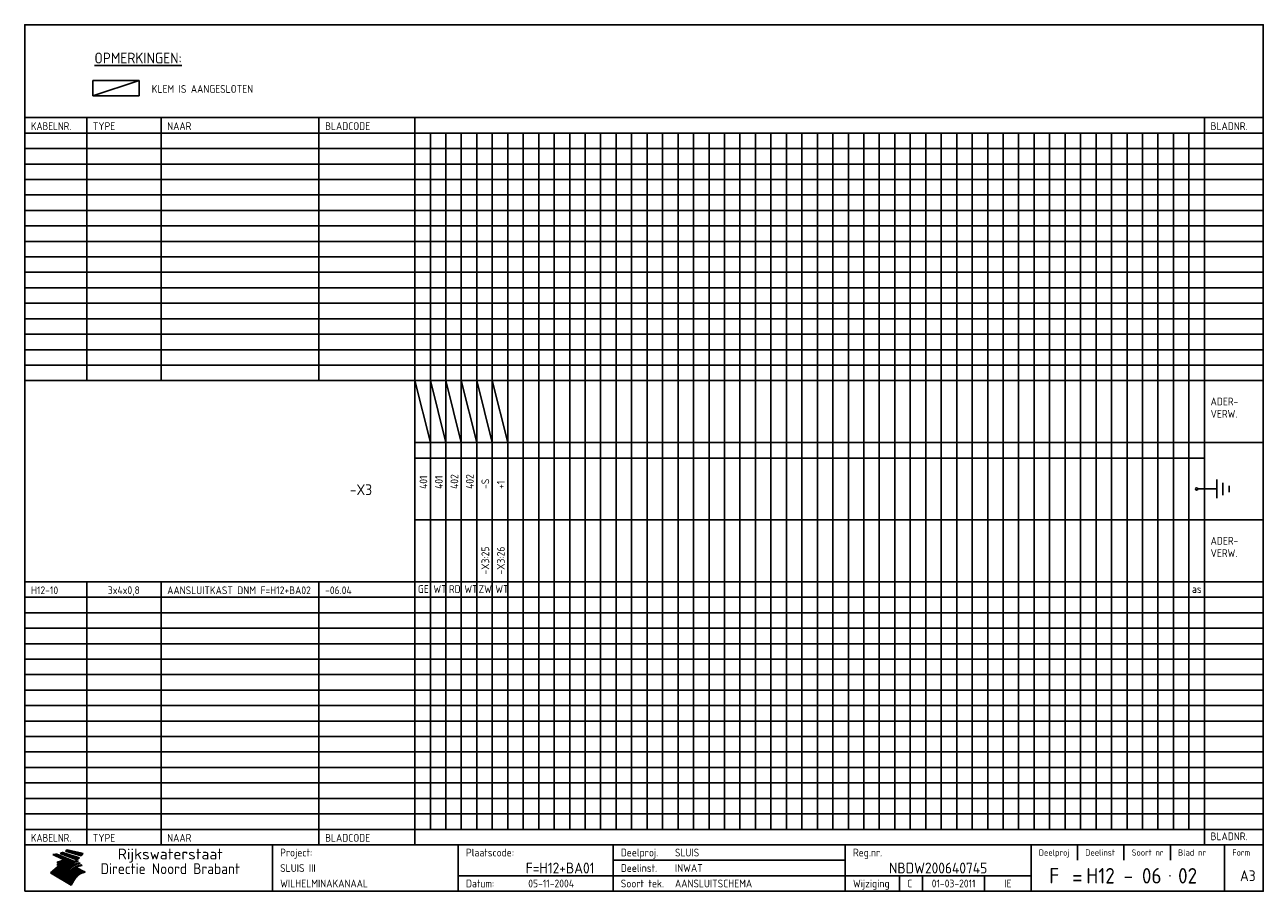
# Model space of a CAD drawing. Extents: x 10 to 410, y 10 to 290.
import ezdxf
from ezdxf.enums import TextEntityAlignment as Align

# ---------------------------------------------------------------- set-up
doc = ezdxf.new("R2010")
doc.units = 0
doc.header["$LTSCALE"] = 10
doc.header["$MEASUREMENT"] = 0
doc.layers.get('0').update_dxf_attribs({"linetype": 'CONTINUOUS'})
for name, color, linetype in [('0-25', 7, 'CONTINUOUS'), ('0-35', 2, 'CONTINUOUS'), ('0-50', 3, 'CONTINUOUS'), ('B-25', 7, 'CONTINUOUS'), ('B-35', 2, 'CONTINUOUS'), ('S-25', 7, 'CONTINUOUS'), ('S-35', 2, 'CONTINUOUS')]:
    doc.layers.add(name, color=color, linetype=linetype)
doc.styles.add('ISO', font='iso.shx')
doc.styles.get("Standard").update_dxf_attribs({"font": 'iso.shx'})

# ---------------------------------------------------------------- blocks, each defined once
blk = doc.blocks.new('KADER-A3')
at = {"layer": '0-25'}
for p, q in [((410, 35), (10, 35)), ((410, 30), (10, 30)), ((350, 25), (350, 20)), ((365, 25), (365, 20)), ((380, 25), (380, 20)), ((200, 20), (275, 20)), ((150, 15), (335, 15)), ((292.5, 15), (292.5, 10)), ((300, 15), (300, 10)), ((320, 15), (320, 10))]:
    blk.add_line(p, q, dxfattribs=at)
at = {"layer": '0-25', "color": 7}
for p, q in [((19.1, 21.89), (25.12, 19)), ((19.1, 21.89), (25.12, 19)), ((19.17, 21.86), (20.7, 21.86)), ((19.29, 21.8), (20.83, 21.8)), ((19.4, 21.75), (20.96, 21.75)), ((19.52, 21.69), (21.09, 21.69)), ((19.64, 21.63), (21.22, 21.63)), ((19.74, 21.92), (20.56, 21.92)), ((19.75, 21.58), (21.36, 21.58)), ((19.87, 21.52), (21.49, 21.52)), ((19.99, 21.47), (21.62, 21.47)), ((20.11, 21.41), (21.75, 21.41)), ((20.22, 21.35), (21.88, 21.35)), ((20.25, 21.97), (20.43, 21.97)), ((20.34, 21.3), (22.02, 21.3)), ((20.38, 21.99), (26.02, 19.59)), ((20.38, 21.99), (26.02, 19.59)), ((20.46, 21.24), (22.15, 21.24)), ((20.57, 21.18), (22.28, 21.18)), ((20.69, 21.13), (22.41, 21.13)), ((20.81, 21.07), (22.55, 21.07)), ((20.92, 21.02), (22.68, 21.02)), ((21.04, 20.96), (22.81, 20.96)), ((21.16, 20.9), (22.94, 20.9)), ((21.27, 20.85), (23.07, 20.85)), ((21.39, 20.79), (23.21, 20.79)), ((21.47, 22.25), (26.83, 20.19)), ((21.47, 22.25), (26.83, 20.19)), ((21.49, 22.25), (23.07, 22.25)), ((21.51, 20.73), (23.34, 20.73)), ((21.6, 22.2), (23.25, 22.2)), ((21.63, 20.68), (23.47, 20.68)), ((21.65, 22.31), (22.89, 22.31)), ((21.74, 20.62), (23.6, 20.62)), ((21.75, 22.14), (23.42, 22.14)), ((21.8, 22.37), (22.71, 22.37)), ((21.86, 20.57), (23.73, 20.57)), ((21.9, 22.08), (23.6, 22.08)), ((21.94, 22.42), (22.53, 22.42)), ((21.98, 20.51), (23.87, 20.51)), ((22.04, 22.03), (23.78, 22.03)), ((22.06, 22.48), (22.36, 22.48)), ((22.09, 20.45), (24, 20.45)), ((22.18, 22.53), (27.65, 20.8)), ((22.18, 22.53), (27.65, 20.8)), ((22.19, 21.97), (23.96, 21.97)), ((22.21, 20.4), (24.13, 20.4)), ((22.33, 20.34), (24.26, 20.34)), ((22.34, 21.92), (24.13, 21.92)), ((22.37, 20), (23.08, 20)), ((22.44, 20.28), (24.4, 20.28)), ((22.48, 21.86), (24.31, 21.86)), ((22.49, 20.06), (23.04, 20.06)), ((22.56, 20.23), (24.53, 20.23)), ((22.61, 20.12), (22.93, 20.12)), ((22.63, 21.8), (24.49, 21.8)), ((22.68, 20.17), (24.66, 20.17)), ((22.71, 20.17), (22.82, 20.17)), ((23.11, 20.02), (22.77, 20.2)), ((23.11, 20.02), (22.77, 20.2)), ((22.78, 21.75), (24.67, 21.75)), ((22.79, 20.12), (24.79, 20.12)), ((22.91, 20.06), (24.92, 20.06)), ((22.92, 21.69), (24.85, 21.69)), ((23.03, 20), (25.06, 20)), ((23.07, 21.63), (25.02, 21.63)), ((23.14, 22.99), (28.22, 21.46)), ((23.14, 22.99), (28.22, 21.46)), ((23.15, 22.98), (25.33, 22.98)), ((23.22, 21.58), (25.2, 21.58)), ((23.23, 23.04), (25.09, 23.04)), ((23.32, 23.1), (24.84, 23.1)), ((23.34, 22.93), (25.57, 22.93)), ((23.36, 21.52), (25.38, 21.52)), ((23.4, 23.15), (24.6, 23.15)), ((23.49, 23.21), (24.36, 23.21)), ((23.51, 21.47), (25.56, 21.47)), ((23.52, 22.87), (25.81, 22.87)), ((23.57, 23.27), (24.12, 23.27)), ((23.64, 23.32), (23.87, 23.32)), ((23.66, 21.41), (25.74, 21.41)), ((23.7, 23.36), (28.82, 22.17)), ((23.7, 23.36), (28.82, 22.17)), ((23.71, 22.82), (26.06, 22.82)), ((23.8, 21.35), (25.91, 21.35)), ((23.9, 22.76), (26.3, 22.76)), ((23.95, 21.3), (26.09, 21.3)), ((24.09, 22.7), (26.54, 22.7)), ((24.09, 21.24), (26.27, 21.24)), ((24.24, 21.18), (26.45, 21.18)), ((24.27, 22.65), (26.78, 22.65)), ((24.39, 21.13), (26.62, 21.13)), ((24.46, 22.59), (27.03, 22.59)), ((24.53, 21.07), (26.8, 21.07)), ((24.65, 22.53), (27.27, 22.53)), ((24.68, 21.02), (26.98, 21.02)), ((24.83, 20.96), (27.16, 20.96)), ((24.84, 22.48), (27.51, 22.48)), ((24.97, 20.9), (27.34, 20.9)), ((25.02, 22.42), (27.75, 22.42)), ((25.12, 20.85), (27.51, 20.85)), ((25.21, 22.37), (28, 22.37)), ((25.27, 20.79), (27.63, 20.79)), ((25.4, 22.31), (28.24, 22.31)), ((25.41, 20.73), (27.57, 20.73)), ((25.56, 20.68), (27.51, 20.68)), ((25.58, 22.25), (28.48, 22.25)), ((25.71, 20.62), (27.44, 20.62)), ((25.77, 22.2), (28.72, 22.2)), ((25.85, 20.57), (27.37, 20.57)), ((25.96, 22.14), (28.79, 22.14)), ((26, 20.51), (27.29, 20.51)), ((26.15, 22.08), (28.75, 22.08)), ((26.15, 20.45), (27.22, 20.45)), ((26.29, 20.4), (27.14, 20.4)), ((26.33, 22.03), (28.71, 22.03)), ((26.44, 20.34), (27.06, 20.34)), ((26.52, 21.97), (28.66, 21.97)), ((26.59, 20.28), (26.97, 20.28)), ((26.71, 21.92), (28.62, 21.92)), ((26.73, 20.23), (26.89, 20.23)), ((26.9, 21.86), (28.57, 21.86)), ((27.08, 21.8), (28.52, 21.8)), ((27.27, 21.75), (28.48, 21.75)), ((27.46, 21.69), (28.43, 21.69)), ((27.65, 21.63), (28.38, 21.63)), ((27.83, 21.58), (28.33, 21.58)), ((28.02, 21.52), (28.28, 21.52)), ((28.21, 21.47), (28.22, 21.47)), ((20.58, 17.88), (18.3, 16)), ((20.58, 17.88), (18.3, 16)), ((24.94, 11.97), (18.3, 16)), ((24.94, 11.97), (18.3, 16)), ((18.31, 16.01), (20.96, 16.01)), ((18.38, 16.07), (21.46, 16.07)), ((18.45, 16.12), (21.88, 16.12)), ((18.52, 16.18), (22.15, 16.18)), ((18.59, 16.23), (22.38, 16.23)), ((18.65, 16.29), (22.58, 16.29)), ((18.72, 16.35), (22.75, 16.35)), ((18.79, 16.4), (22.91, 16.4)), ((18.86, 16.46), (20.6, 16.46)), ((18.93, 16.52), (20.6, 16.52)), ((18.99, 16.57), (20.6, 16.57)), ((19.06, 16.63), (20.6, 16.63)), ((19.13, 16.68), (20.6, 16.68)), ((19.2, 16.74), (20.6, 16.74)), ((19.27, 16.8), (20.6, 16.8)), ((19.33, 16.85), (21.07, 16.85)), ((19.4, 16.91), (21.55, 16.91)), ((19.47, 16.97), (21.88, 16.97)), ((19.54, 17.02), (22.13, 17.02)), ((19.61, 17.08), (22.34, 17.08)), ((19.67, 17.13), (20.6, 17.13)), ((19.74, 17.19), (20.6, 17.19)), ((19.81, 17.25), (20.6, 17.25)), ((19.88, 17.3), (20.6, 17.3)), ((19.95, 17.36), (20.6, 17.36)), ((20.01, 17.42), (20.6, 17.42)), ((20.08, 17.47), (20.93, 17.47)), ((20.15, 17.53), (21.26, 17.53)), ((20.22, 17.58), (21.51, 17.58)), ((20.29, 17.64), (21.72, 17.64)), ((20.35, 17.7), (21.9, 17.7)), ((20.42, 17.75), (22.07, 17.75)), ((20.49, 17.81), (22.22, 17.81)), ((20.56, 17.87), (22.36, 17.87)), ((20.6, 19.11), (20.58, 19.51)), ((20.6, 19.11), (20.58, 19.51)), ((20.58, 19.5), (22.09, 19.5)), ((20.58, 19.44), (21.95, 19.44)), ((20.59, 19.38), (21.79, 19.38)), ((20.59, 19.33), (21.62, 19.33)), ((20.59, 19.27), (21.42, 19.27)), ((20.6, 19.22), (21.2, 19.22)), ((20.6, 19.16), (20.93, 19.16)), ((20.6, 19.11), (20.69, 19.12)), ((20.6, 19.11), (20.69, 19.12)), ((20.6, 18.79), (20.77, 18.81)), ((20.6, 18.79), (20.77, 18.81)), ((20.6, 18.29), (20.6, 18.79)), ((20.6, 18.29), (20.6, 18.79)), ((20.6, 18.77), (22.46, 18.77)), ((20.6, 18.71), (22.33, 18.71)), ((20.6, 18.65), (22.19, 18.65)), ((20.6, 18.6), (22.04, 18.6)), ((20.6, 18.54), (21.87, 18.54)), ((20.6, 18.48), (21.68, 18.48)), ((20.6, 18.43), (21.46, 18.43)), ((20.6, 18.37), (21.21, 18.37)), ((20.6, 18.29), (20.88, 18.32)), ((20.6, 18.29), (20.88, 18.32)), ((20.6, 18.32), (20.87, 18.32)), ((20.6, 17.88), (20.86, 17.91)), ((20.6, 17.88), (20.86, 17.91)), ((20.6, 17.43), (20.97, 17.48)), ((20.6, 17.43), (20.97, 17.48)), ((20.6, 17.43), (20.6, 17.09)), ((20.6, 17.43), (20.6, 17.09)), ((20.6, 17.09), (21.26, 17.16)), ((20.6, 17.09), (21.26, 17.16)), ((20.6, 16.8), (21.37, 16.89)), ((20.6, 16.8), (21.37, 16.89)), ((20.6, 16.8), (20.6, 16.45)), ((20.6, 16.8), (20.6, 16.45)), ((20.6, 16.45), (21.56, 16.56)), ((20.6, 16.45), (21.56, 16.56)), ((20.6, 15.97), (21.67, 16.09)), ((20.6, 15.97), (21.67, 16.09)), ((20.7, 16.46), (23.06, 16.46)), ((20.9, 19.55), (22.23, 19.55)), ((20.9, 18.82), (22.59, 18.82)), ((20.98, 17.92), (22.5, 17.92)), ((21.02, 17.13), (22.53, 17.13)), ((21.19, 19.61), (22.35, 19.61)), ((21.2, 16.52), (23.2, 16.52)), ((21.32, 18.88), (22.71, 18.88)), ((21.32, 17.98), (22.62, 17.98)), ((21.42, 19.67), (22.47, 19.67)), ((21.47, 17.19), (22.7, 17.19)), ((21.59, 18.03), (22.74, 18.03)), ((21.61, 18.93), (22.82, 18.93)), ((21.62, 19.72), (22.59, 19.72)), ((21.72, 16.57), (23.32, 16.57)), ((21.77, 17.25), (22.85, 17.25)), ((21.8, 19.78), (22.69, 19.78)), ((21.8, 18.09), (22.85, 18.09)), ((21.84, 18.99), (22.92, 18.99)), ((21.96, 19.83), (22.79, 19.83)), ((21.99, 18.15), (22.95, 18.15)), ((22.01, 17.3), (22.99, 17.3)), ((22.03, 19.05), (23.03, 19.05)), ((22.1, 16.63), (23.44, 16.63)), ((22.11, 19.89), (22.89, 19.89)), ((22.16, 18.2), (23.05, 18.2)), ((22.21, 19.1), (23.12, 19.1)), ((22.21, 17.36), (23.12, 17.36)), ((22.24, 19.95), (22.99, 19.95)), ((22.31, 18.26), (23.15, 18.26)), ((22.36, 19.16), (23.22, 19.16)), ((22.38, 16.68), (23.56, 16.68)), ((22.39, 17.42), (23.24, 17.42)), ((22.45, 18.32), (23.24, 18.32)), ((22.51, 19.22), (23.3, 19.22)), ((22.56, 17.47), (23.36, 17.47)), ((22.59, 18.37), (23.33, 18.37)), ((22.6, 16.74), (23.66, 16.74)), ((22.64, 19.27), (23.39, 19.27)), ((22.71, 18.43), (23.42, 18.43)), ((22.71, 17.53), (23.47, 17.53)), ((22.77, 19.33), (23.47, 19.33)), ((22.79, 16.8), (23.77, 16.8)), ((22.83, 18.48), (23.5, 18.48)), ((22.84, 17.58), (23.57, 17.58)), ((22.89, 19.38), (23.55, 19.38)), ((22.94, 18.54), (23.58, 18.54)), ((22.96, 16.85), (23.86, 16.85)), ((22.97, 17.64), (23.67, 17.64)), ((23, 19.44), (23.63, 19.44)), ((23.04, 18.6), (23.66, 18.6)), ((23.1, 19.5), (23.72, 19.5)), ((23.1, 17.7), (23.77, 17.7)), ((23.12, 16.91), (23.96, 16.91)), ((23.14, 18.65), (23.74, 18.65)), ((23.15, 19.95), (25.19, 19.95)), ((23.21, 19.55), (23.8, 19.55)), ((23.21, 17.75), (23.86, 17.75)), ((23.21, 16.01), (28.9, 16.01)), ((23.24, 18.71), (23.82, 18.71)), ((23.26, 19.89), (25.32, 19.89)), ((23.26, 16.97), (24.05, 16.97)), ((23.3, 19.61), (23.88, 19.61)), ((23.32, 17.81), (23.95, 17.81)), ((23.33, 18.77), (23.91, 18.77)), ((23.37, 16.07), (29.08, 16.07)), ((23.38, 19.83), (25.45, 19.83)), ((23.39, 19.67), (23.81, 19.67)), ((23.39, 17.02), (24.14, 17.02)), ((23.42, 18.82), (23.99, 18.82)), ((23.42, 17.87), (24.03, 17.87)), ((23.45, 19.7), (23.58, 19.79)), ((23.45, 19.7), (23.58, 19.79)), ((23.48, 19.72), (23.7, 19.72)), ((23.5, 19.78), (25.58, 19.78)), ((23.51, 18.88), (24.07, 18.88)), ((23.51, 16.12), (29.27, 16.12)), ((23.52, 17.92), (24.11, 17.92)), ((23.52, 17.08), (24.22, 17.08)), ((23.54, 18.9), (24.3, 19.42)), ((23.54, 18.9), (24.3, 19.42)), ((23.56, 19.78), (23.59, 19.78)), ((23.56, 19.39), (23.9, 19.62)), ((23.56, 19.39), (23.9, 19.62)), ((23.58, 19.79), (23.9, 19.62)), ((23.58, 19.79), (23.9, 19.62)), ((23.59, 18.93), (24.15, 18.93)), ((23.61, 19.72), (25.72, 19.72)), ((23.62, 17.98), (24.2, 17.98)), ((23.63, 17.13), (24.3, 17.13)), ((23.65, 18.59), (24.62, 19.25)), ((23.65, 18.59), (24.62, 19.25)), ((29.41, 16.17), (23.65, 16.17)), ((23.67, 18.99), (24.23, 18.99)), ((23.71, 18.03), (24.28, 18.03)), ((23.73, 19.67), (25.85, 19.67)), ((23.75, 19.05), (24.32, 19.05)), ((23.75, 17.19), (24.38, 17.19)), ((23.77, 16.23), (29.47, 16.23)), ((23.79, 18.09), (24.36, 18.09)), ((23.83, 19.1), (24.4, 19.1)), ((23.85, 19.61), (25.98, 19.61)), ((23.85, 17.25), (24.46, 17.25)), ((23.88, 18.15), (24.44, 18.15)), ((23.89, 16.29), (29.36, 16.29)), ((23.92, 19.16), (24.48, 19.16)), ((23.94, 18.19), (25.23, 19.07)), ((23.94, 18.19), (25.23, 19.07)), ((23.95, 17.3), (24.55, 17.3)), ((23.96, 19.55), (25.96, 19.55)), ((23.96, 18.2), (24.53, 18.2)), ((24, 19.22), (24.56, 19.22)), ((24, 16.35), (29.24, 16.35)), ((24.04, 18.26), (24.61, 18.26)), ((24.05, 17.36), (24.63, 17.36)), ((24.06, 17.88), (25.34, 18.76)), ((24.06, 17.88), (25.34, 18.76)), ((24.08, 19.5), (25.88, 19.5)), ((24.08, 19.27), (24.58, 19.27)), ((24.11, 16.4), (29.13, 16.4)), ((24.13, 18.32), (24.69, 18.32)), ((24.14, 17.42), (24.71, 17.42)), ((24.16, 19.33), (24.47, 19.33)), ((24.2, 19.44), (25.79, 19.44)), ((24.21, 18.37), (24.77, 18.37)), ((24.21, 16.46), (29.02, 16.46)), ((24.23, 17.47), (24.79, 17.47)), ((24.24, 17.48), (25.52, 18.36)), ((24.24, 17.48), (25.52, 18.36)), ((24.25, 19.38), (24.36, 19.38)), ((24.29, 18.43), (24.85, 18.43)), ((24.3, 19.42), (24.62, 19.25)), ((24.3, 19.42), (24.62, 19.25)), ((24.31, 19.38), (25.71, 19.38)), ((24.31, 17.53), (24.87, 17.53)), ((24.31, 16.52), (28.91, 16.52)), ((24.35, 17.17), (25.64, 18.05)), ((24.35, 17.17), (25.64, 18.05)), ((24.37, 18.48), (24.94, 18.48)), ((24.39, 17.58), (24.96, 17.58)), ((24.4, 16.57), (28.79, 16.57)), ((24.43, 19.33), (25.62, 19.33)), ((24.45, 18.54), (25.02, 18.54)), ((24.47, 17.64), (25.04, 17.64)), ((24.49, 16.63), (28.68, 16.63)), ((24.54, 18.6), (25.1, 18.6)), ((24.55, 19.27), (25.54, 19.27)), ((24.56, 17.7), (25.12, 17.7)), ((24.57, 16.68), (28.57, 16.68)), ((24.62, 18.65), (25.18, 18.65)), ((24.63, 16.72), (25.91, 17.6)), ((24.63, 16.72), (25.91, 17.6)), ((24.64, 17.75), (25.2, 17.75)), ((24.66, 16.74), (28.45, 16.74)), ((24.67, 19.22), (25.45, 19.22)), ((24.7, 18.71), (25.27, 18.71)), ((24.72, 17.81), (25.29, 17.81)), ((24.74, 16.8), (28.34, 16.8)), ((24.78, 19.16), (25.37, 19.16)), ((24.78, 18.77), (25.34, 18.77)), ((24.8, 17.87), (25.37, 17.87)), ((24.82, 16.85), (28.23, 16.85)), ((24.87, 18.82), (25.4, 18.82)), ((24.89, 17.92), (25.45, 17.92)), ((24.9, 19.1), (25.28, 19.1)), ((24.9, 16.91), (28.11, 16.91)), ((24.95, 18.88), (25.45, 18.88)), ((24.97, 17.98), (25.53, 17.98)), ((24.99, 16.97), (28, 16.97)), ((25.02, 19.05), (25.2, 19.05)), ((25.03, 18.93), (25.51, 18.93)), ((25.05, 18.03), (25.61, 18.03)), ((25.07, 17.02), (27.89, 17.02)), ((25.11, 18.99), (25.57, 18.99)), ((26.02, 19.59), (25.12, 19)), ((26.02, 19.59), (25.12, 19)), ((25.13, 18.09), (25.68, 18.09)), ((25.15, 17.08), (27.77, 17.08)), ((25.19, 19.05), (25.63, 19.05)), ((25.21, 18.15), (25.75, 18.15)), ((25.23, 17.13), (27.66, 17.13)), ((25.26, 19.1), (25.7, 19.1)), ((25.3, 18.2), (25.82, 18.2)), ((25.31, 17.19), (27.55, 17.19)), ((25.33, 19.16), (25.77, 19.16)), ((25.38, 18.26), (25.89, 18.26)), ((25.39, 19.22), (25.85, 19.22)), ((25.4, 17.25), (27.43, 17.25)), ((25.46, 18.32), (25.97, 18.32)), ((25.47, 19.27), (25.93, 19.27)), ((25.48, 17.3), (27.32, 17.3)), ((25.54, 19.33), (26.03, 19.33)), ((25.54, 18.37), (26.06, 18.37)), ((25.56, 17.36), (27.21, 17.36)), ((25.62, 18.43), (26.14, 18.43)), ((25.63, 19.38), (26.13, 19.38)), ((25.64, 17.42), (27.1, 17.42)), ((25.7, 18.48), (26.24, 18.48)), ((25.72, 19.44), (26.24, 19.44)), ((25.73, 17.47), (26.98, 17.47)), ((25.79, 18.54), (26.34, 18.54)), ((25.81, 17.53), (26.87, 17.53)), ((25.82, 19.5), (26.36, 19.5)), ((25.89, 18.6), (26.46, 18.6)), ((25.89, 17.58), (26.76, 17.58)), ((25.93, 19.55), (26.53, 19.55)), ((25.96, 17.64), (26.64, 17.64)), ((25.99, 18.65), (26.58, 18.65)), ((26.04, 17.7), (26.59, 17.7)), ((26.06, 19.61), (26.85, 19.61)), ((26.1, 18.71), (26.72, 18.71)), ((26.12, 17.75), (26.67, 17.75)), ((26.2, 17.81), (26.76, 17.81)), ((26.21, 19.67), (27.23, 19.67)), ((26.23, 18.77), (26.89, 18.77)), ((26.29, 17.87), (26.86, 17.87)), ((26.37, 18.82), (27.09, 18.82)), ((26.39, 17.92), (26.97, 17.92)), ((26.44, 19.72), (27.18, 19.72)), ((26.49, 17.98), (27.09, 17.98)), ((26.53, 18.88), (27.34, 18.88)), ((26.56, 17.68), (29.54, 16.2)), ((26.56, 17.68), (29.54, 16.2)), ((26.6, 18.03), (27.22, 18.03)), ((26.72, 18.09), (27.38, 18.09)), ((26.73, 18.93), (27.66, 18.93)), ((26.85, 18.15), (27.56, 18.15)), ((26.99, 18.99), (27.9, 18.99)), ((27, 18.2), (27.8, 18.2)), ((27.13, 19.78), (27.25, 19.64)), ((27.13, 19.78), (27.25, 19.64)), ((27.18, 18.26), (28.13, 18.26)), ((27.26, 19.05), (27.84, 19.05)), ((27.39, 18.32), (28.47, 18.32)), ((27.7, 18.37), (28.49, 18.37)), ((27.78, 19.1), (27.93, 18.96)), ((27.78, 19.1), (27.93, 18.96)), ((28, 18.43), (28.44, 18.43)), ((28.29, 15.83), (29.54, 16.2)), ((28.29, 15.83), (29.54, 16.2)), ((28.39, 18.48), (28.54, 18.32)), ((28.39, 18.48), (28.54, 18.32)), ((29.54, 16.2), (29.45, 16.17)), ((29.54, 16.2), (29.45, 16.17)), ((29.46, 16.18), (29.47, 16.18)), ((18.38, 15.95), (20.6, 15.95)), ((18.47, 15.9), (20.6, 15.9)), ((18.57, 15.84), (20.6, 15.84)), ((18.66, 15.78), (20.6, 15.78)), ((18.75, 15.73), (20.6, 15.73)), ((18.85, 15.67), (20.6, 15.67)), ((18.94, 15.62), (20.6, 15.62)), ((19.03, 15.56), (27.83, 15.56)), ((19.12, 15.5), (27.75, 15.5)), ((19.22, 15.45), (27.66, 15.45)), ((19.31, 15.39), (27.58, 15.39)), ((19.4, 15.33), (27.5, 15.33)), ((19.49, 15.28), (27.43, 15.28)), ((19.59, 15.22), (27.36, 15.22)), ((19.68, 15.17), (27.29, 15.17)), ((19.77, 15.11), (27.22, 15.11)), ((19.86, 15.05), (27.15, 15.05)), ((19.96, 15), (27.09, 15)), ((20.05, 14.94), (27.02, 14.94)), ((20.14, 14.88), (26.96, 14.88)), ((20.24, 14.83), (26.9, 14.83)), ((20.33, 14.77), (26.84, 14.77)), ((20.42, 14.72), (26.79, 14.72)), ((20.51, 14.66), (26.73, 14.66)), ((20.6, 15.97), (20.6, 15.58)), ((20.6, 15.97), (20.6, 15.58)), ((20.6, 15.58), (21.95, 15.73)), ((20.6, 15.58), (21.95, 15.73)), ((20.61, 14.6), (26.68, 14.6)), ((20.7, 14.55), (26.62, 14.55)), ((20.79, 14.49), (26.57, 14.49)), ((20.88, 14.43), (26.52, 14.43)), ((20.94, 15.62), (27.92, 15.62)), ((20.98, 14.38), (26.47, 14.38)), ((21.07, 14.32), (26.42, 14.32)), ((21.16, 14.27), (26.38, 14.27)), ((21.25, 14.21), (26.33, 14.21)), ((21.35, 14.15), (26.29, 14.15)), ((21.44, 14.1), (26.24, 14.1)), ((21.45, 15.67), (28.01, 15.67)), ((21.53, 14.04), (26.2, 14.04)), ((21.63, 13.98), (26.16, 13.98)), ((21.72, 13.93), (26.12, 13.93)), ((21.81, 13.87), (26.08, 13.87)), ((21.9, 13.82), (26.04, 13.82)), ((21.96, 15.73), (28.11, 15.73)), ((22, 13.76), (26, 13.76)), ((22.09, 13.7), (25.96, 13.7)), ((22.18, 13.65), (25.93, 13.65)), ((22.27, 13.59), (25.89, 13.59)), ((22.34, 15.78), (28.21, 15.78)), ((22.37, 13.53), (25.86, 13.53)), ((22.46, 13.48), (25.82, 13.48)), ((22.55, 13.42), (25.79, 13.42)), ((22.62, 15.84), (28.33, 15.84)), ((22.65, 13.37), (25.76, 13.37)), ((22.74, 13.31), (25.73, 13.31)), ((22.83, 13.25), (25.69, 13.25)), ((22.84, 15.9), (28.52, 15.9)), ((22.92, 13.2), (25.66, 13.2)), ((23.02, 13.14), (25.63, 13.14)), ((23.04, 15.95), (28.71, 15.95)), ((23.11, 13.08), (25.59, 13.08)), ((23.2, 13.03), (25.56, 13.03)), ((23.29, 12.97), (25.53, 12.97)), ((23.39, 12.92), (25.5, 12.92)), ((23.48, 12.86), (25.46, 12.86)), ((23.57, 12.8), (25.43, 12.8)), ((23.66, 12.75), (25.4, 12.75)), ((23.76, 12.69), (25.36, 12.69)), ((23.85, 12.63), (25.33, 12.63)), ((23.94, 12.58), (25.3, 12.58)), ((24.04, 12.52), (25.26, 12.52)), ((24.13, 12.47), (25.23, 12.47)), ((24.22, 12.41), (25.2, 12.41)), ((24.31, 12.35), (25.17, 12.35)), ((24.41, 12.3), (25.13, 12.3)), ((24.5, 12.24), (25.1, 12.24)), ((24.59, 12.18), (25.07, 12.18)), ((24.68, 12.13), (25.03, 12.13)), ((24.78, 12.07), (25, 12.07)), ((24.87, 12.02), (24.97, 12.02)), ((24.94, 11.97), (25.81, 13.45)), ((24.94, 11.97), (25.81, 13.45))]:
    blk.add_line(p, q, dxfattribs=at)
for centre, radius, start, end in [((19.15, 29.7), 7.8, 269.6055, 279.0886), ((19.15, 29.7), 7.8, 269.6055, 279.0886), ((19.93, 25.38), 5.91, 276.3402, 298.7463), ((19.93, 25.38), 5.91, 276.3402, 298.7463), ((19.84, 25.09), 6.03, 278.129, 302.868), ((19.84, 25.09), 6.03, 278.129, 302.868), ((19.84, 27.26), 5.27, 288.0217, 296.3084), ((19.84, 27.26), 5.27, 288.0217, 296.3084), ((20.49, 27.56), 5.28, 300.0654, 307.393), ((20.49, 27.56), 5.28, 300.0654, 307.393), ((24.11, 24.7), 5.26, 301.1147, 312.2814), ((24.11, 24.7), 5.26, 301.1147, 312.2814), ((21.95, 27.32), 8.59, 316.9248, 323.1399), ((21.95, 27.32), 8.59, 316.9248, 323.1399), ((20.21, 23.78), 5.91, 273.6149, 304.3803), ((20.21, 23.78), 5.91, 273.6149, 304.3803), ((20.35, 24.56), 5.76, 274.164, 302.5474), ((20.35, 24.56), 5.76, 274.164, 302.5474), ((20.05, 24.28), 6.02, 277.9472, 305.7139), ((20.05, 24.28), 6.02, 277.9472, 305.7139), ((20.04, 23.49), 6.09, 278.8115, 306.4242), ((20.04, 23.49), 6.09, 278.8115, 306.4242), ((20.53, 23.07), 5.96, 277.0519, 304.973), ((20.53, 23.07), 5.96, 277.0519, 304.973), ((20.72, 22.76), 5.91, 276.3402, 304.3803), ((20.72, 22.76), 5.91, 276.3402, 304.3803), ((21.06, 22.34), 5.81, 274.9043, 303.1745), ((21.06, 22.34), 5.81, 274.9043, 303.1745), ((20.82, 22.06), 6.04, 278.1111, 305.8489), ((20.82, 22.06), 6.04, 278.1111, 305.8489), ((21.3, 21.6), 5.91, 276.3402, 304.3803), ((21.3, 21.6), 5.91, 276.3402, 304.3803), ((27.05, 17.17), 2.63, 107.4286, 133.7799), ((27.05, 17.17), 2.63, 107.4286, 133.7799), ((27.45, 16.91), 2.81, 110.4143, 138.7411), ((27.45, 16.91), 2.81, 110.4143, 138.7411), ((27.57, 15.64), 3.4, 98.1566, 126.9045), ((27.57, 15.64), 3.4, 98.1566, 126.9045), ((27.91, 15.54), 3.39, 100.5835, 132.088), ((27.91, 15.54), 3.39, 100.5835, 132.088), ((28.21, 14.74), 3.67, 95.7581, 128.7216), ((28.21, 14.74), 3.67, 95.7581, 128.7216), ((27.01, 16.84), 2.93, 87.7348, 104.8316), ((27.01, 16.84), 2.93, 87.7348, 104.8316), ((27.37, 15.71), 3.93, 91.7838, 103.2817), ((27.37, 15.71), 3.93, 91.7838, 103.2817), ((28.4, 15.05), 3.21, 96.3886, 125.0052), ((28.4, 15.05), 3.21, 96.3886, 125.0052), ((27.82, 16.31), 2.8, 90.634, 105.1984), ((27.82, 16.31), 2.8, 90.634, 105.1984), ((28.19, 15.04), 3.93, 93.8342, 103.2817), ((28.19, 15.04), 3.93, 93.8342, 103.2817), ((28.58, 15.69), 2.8, 93.8141, 105.1984), ((28.58, 15.69), 2.8, 93.8141, 105.1984), ((28.95, 14.41), 3.93, 96.0135, 103.2817), ((28.95, 14.41), 3.93, 96.0135, 103.2817), ((31.24, 10.26), 6.3, 117.9568, 149.6251), ((31.24, 10.26), 6.3, 117.9568, 149.6251)]:
    blk.add_arc(centre, radius, start, end, dxfattribs=at)
at = {"layer": '0-35'}
for p, q in [((90, 25), (90, 10)), ((150, 25), (150, 10)), ((200, 25), (200, 10)), ((275, 25), (275, 10)), ((335, 25), (335, 10)), ((397.5, 25), (397.5, 10))]:
    blk.add_line(p, q, dxfattribs=at)
at = {"layer": '0-50'}
for p, q in [((10, 25), (410, 25)), ((348.75, 15), (351.25, 15)), ((348.75, 13.5), (351.25, 13.5))]:
    blk.add_line(p, q, dxfattribs=at)
blk.add_lwpolyline([(10, 10), (410, 10), (410, 290), (10, 290)], close=True, dxfattribs=at)
at = {"layer": '0-50', "const_width": 0.25}
blk.add_lwpolyline([(379.75, 15, 1), (380, 15, 1)], format="xyb", close=True, dxfattribs=at)
at = {"layer": '0-25', "style": 'ISO'}
for s, height, p in [('Project:', 2.5, (92.5, 22.5)), ('Plaatscode:', 2.5, (152.5, 22.5)), ('Deelproj.', 2.5, (202.5, 22.5)), ('Reg.nr.', 2.5, (277.5, 22.5)), ('Deelproj', 2, (337.5, 22.5)), ('Deelinst', 2, (352.5, 22.5)), ('Soort nr', 2, (367.5, 22.5)), ('Blad nr', 2, (382.5, 22.5)), ('Form', 2, (400, 22.5)), ('Deelinst.', 2.5, (202.5, 17.5)), ('Datum:', 2.5, (152.5, 12.5)), ('Soort tek.', 2.5, (202.5, 12.5)), ('Wijziging', 2.5, (277.5, 12.5))]:
    blk.add_text(s, height=height, dxfattribs=at).set_placement(p, align=Align.MIDDLE_LEFT)
for tag, p in [('N', (220, 22.5)), ('B', (92.5, 17.5)), ('P', (220, 17.5)), ('C', (92.5, 12.5)), ('U', (220, 12.5)), ('REV', (295, 12.5))]:
    blk.add_attdef(tag, text='', height=2.5, dxfattribs=at).set_placement(p, align=Align.MIDDLE_LEFT)
for tag, p in [('W', (180, 12.5)), ('Z', (310, 12.5)), ('Y', (327.5, 12.5))]:
    blk.add_attdef(tag, text='', height=2.5, dxfattribs=at).set_placement(p, align=Align.MIDDLE)
at = {"layer": '0-35', "style": 'ISO', "width": 1.00614}
blk.add_text('Rijkswaterstaat', height=3.5, dxfattribs=at).set_placement((40, 20.28), (74, 20.28), align=Align.FIT)
at = {"layer": '0-35', "color": 2, "style": 'ISO', "width": 0.948867}
blk.add_text('Directie Noord Brabant', height=3.5, dxfattribs=at).set_placement((34.5, 15.53), (79.5, 15.53), align=Align.FIT)
at = {"layer": '0-35', "style": 'ISO'}
for tag, p in [('X', (178.5, 17.5)), ('FORM', (402.5, 15))]:
    blk.add_attdef(tag, text='', height=3.5, dxfattribs=at).set_placement(p, align=Align.MIDDLE_LEFT)
blk.add_attdef('RNR', text='', height=3.5, dxfattribs=at).set_placement((305, 17.5), align=Align.MIDDLE)
at = {"layer": '0-50', "style": 'ISO'}
for tag, p in [('M', (342.5, 15)), ('O', (365, 15))]:
    blk.add_attdef(tag, text='', height=5, dxfattribs=at).set_placement(p, align=Align.MIDDLE)
blk.add_attdef('Q', text='', height=5, dxfattribs=at).set_placement((382.5, 15), align=Align.MIDDLE_LEFT)

msp = doc.modelspace()

# ---------------------------------------------------------------- linework, layer by layer
at = {"layer": '0-25'}
for p, q in [((141, 155), (136, 175)), ((146, 155), (141, 175)), ((151, 155), (146, 175)), ((156, 155), (151, 175)), ((161, 155), (156, 175)), ((166, 155), (161, 175))]:
    msp.add_line(p, q, dxfattribs=at)
at = {"layer": 'S-25'}
for p, q in [((32, 272), (32, 267)), ((47, 272), (32, 272)), ((32, 267), (47, 272)), ((47, 267), (47, 272)), ((32, 267), (47, 267)), ((10, 260), (410, 260)), ((10, 255), (410, 255)), ((141, 255), (141, 175)), ((146, 255), (146, 175)), ((151, 255), (151, 175)), ((156, 255), (156, 175)), ((161, 255), (161, 30)), ((166, 255), (166, 175)), ((171, 255), (171, 175)), ((176, 255), (176, 175)), ((181, 255), (181, 175)), ((186, 255), (186, 30)), ((191, 255), (191, 175)), ((196, 255), (196, 175)), ((201, 255), (201, 175)), ((206, 255), (206, 175)), ((211, 255), (211, 30)), ((216, 255), (216, 175)), ((221, 255), (221, 175)), ((226, 255), (226, 175)), ((231, 255), (231, 175)), ((236, 255), (236, 30)), ((241, 255), (241, 175)), ((246, 255), (246, 175)), ((251, 255), (251, 175)), ((256, 255), (256, 175)), ((261, 255), (261, 30)), ((266, 255), (266, 175)), ((271, 255), (271, 175)), ((276, 255), (276, 175)), ((281, 255), (281, 175)), ((286, 255), (286, 30)), ((291, 255), (291, 175)), ((296, 255), (296, 175)), ((301, 255), (301, 175)), ((306, 255), (306, 175)), ((311, 255), (311, 30)), ((316, 255), (316, 175)), ((321, 255), (321, 175)), ((326, 255), (326, 175)), ((331, 255), (331, 175)), ((336, 255), (336, 30)), ((341, 255), (341, 175)), ((346, 255), (346, 175)), ((351, 255), (351, 175)), ((356, 255), (356, 175)), ((361, 255), (361, 30)), ((366, 255), (366, 175)), ((371, 255), (371, 175)), ((376, 255), (376, 175)), ((381, 255), (381, 175)), ((386, 255), (386, 30)), ((10, 250), (410, 250)), ((10, 245), (410, 245)), ((10, 240), (410, 240)), ((10, 235), (410, 235)), ((10, 230), (410, 230)), ((10, 225), (410, 225)), ((10, 220), (410, 220)), ((10, 215), (410, 215)), ((10, 210), (410, 210)), ((10, 205), (410, 205)), ((10, 200), (410, 200)), ((10, 195), (410, 195)), ((10, 190), (410, 190)), ((10, 185), (410, 185)), ((10, 180), (410, 180)), ((10, 175), (410, 175)), ((136, 175), (136, 110)), ((141, 175), (141, 110)), ((141, 175), (141, 110)), ((146, 175), (146, 110)), ((146, 175), (146, 110)), ((151, 175), (151, 110)), ((156, 175), (156, 110)), ((156, 175), (156, 110)), ((161, 175), (161, 110)), ((166, 175), (166, 110)), ((166, 175), (166, 110)), ((171, 175), (171, 110)), ((171, 175), (171, 110)), ((176, 175), (176, 110)), ((181, 175), (181, 110)), ((191, 175), (191, 110)), ((196, 175), (196, 110)), ((201, 175), (201, 110)), ((206, 175), (206, 110)), ((216, 175), (216, 110)), ((221, 175), (221, 110)), ((226, 175), (226, 110)), ((231, 175), (231, 110)), ((241, 175), (241, 110)), ((246, 175), (246, 110)), ((251, 175), (251, 110)), ((256, 175), (256, 110)), ((266, 175), (266, 110)), ((271, 175), (271, 110)), ((276, 175), (276, 110)), ((281, 175), (281, 110)), ((291, 175), (291, 110)), ((296, 175), (296, 110)), ((301, 175), (301, 110)), ((306, 175), (306, 110)), ((316, 175), (316, 110)), ((321, 175), (321, 110)), ((326, 175), (326, 110)), ((331, 175), (331, 110)), ((341, 175), (341, 110)), ((346, 175), (346, 110)), ((351, 175), (351, 110)), ((356, 175), (356, 110)), ((366, 175), (366, 110)), ((371, 175), (371, 110)), ((376, 175), (376, 110)), ((381, 175), (381, 110)), ((136, 150), (391, 150)), ((389, 140), (395, 140)), ((395, 143), (395, 137)), ((397, 142), (397, 138)), ((399, 141), (399, 139)), ((10, 110), (410, 110)), ((141, 110), (141, 30)), ((146, 110), (146, 30)), ((151, 110), (151, 30)), ((156, 110), (156, 30)), ((166, 110), (166, 30)), ((171, 110), (171, 30)), ((176, 110), (176, 30)), ((181, 110), (181, 30)), ((191, 110), (191, 30)), ((196, 110), (196, 30)), ((201, 110), (201, 30)), ((206, 110), (206, 30)), ((216, 110), (216, 30)), ((221, 110), (221, 30)), ((226, 110), (226, 30)), ((231, 110), (231, 30)), ((241, 110), (241, 30)), ((246, 110), (246, 30)), ((251, 110), (251, 30)), ((256, 110), (256, 30)), ((266, 110), (266, 30)), ((271, 110), (271, 30)), ((276, 110), (276, 30)), ((281, 110), (281, 30)), ((291, 110), (291, 30)), ((296, 110), (296, 30)), ((301, 110), (301, 30)), ((306, 110), (306, 30)), ((316, 110), (316, 30)), ((321, 110), (321, 30)), ((326, 110), (326, 30)), ((331, 110), (331, 30)), ((341, 110), (341, 30)), ((346, 110), (346, 30)), ((351, 110), (351, 30)), ((356, 110), (356, 30)), ((366, 110), (366, 30)), ((371, 110), (371, 30)), ((376, 110), (376, 30)), ((381, 110), (381, 30)), ((10, 105), (410, 105)), ((10, 100), (410, 100)), ((10, 95), (410, 95)), ((10, 90), (410, 90)), ((10, 85), (410, 85)), ((10, 80), (410, 80)), ((10, 75), (410, 75)), ((10, 70), (410, 70)), ((10, 65), (410, 65)), ((10, 60), (410, 60)), ((10, 55), (410, 55)), ((10, 50), (410, 50)), ((10, 45), (410, 45)), ((10, 40), (410, 40))]:
    msp.add_line(p, q, dxfattribs=at)
for start, end in [(0, 180), (180, 0)]:
    msp.add_arc((388.5, 140), 0.375, start, end, dxfattribs=at)
at = {"layer": 'S-35'}
for p, q in [((30, 260), (30, 175)), ((54, 260), (54, 175)), ((105, 260), (105, 175)), ((136, 260), (136, 25)), ((391, 260), (391, 25)), ((136, 155), (410, 155)), ((136, 130), (410, 130)), ((30, 110), (30, 25)), ((54, 110), (54, 25)), ((105, 110), (105, 25))]:
    msp.add_line(p, q, dxfattribs=at)

# ---------------------------------------------------------------- block references
ref = msp.add_blockref('KADER-A3', (0, 0))
ref.add_attrib('B', 'SLUIS III', dxfattribs={"layer": '0-25', "height": 2.5, "style": 'ISO'}).set_placement((92.5, 17.5), align=Align.MIDDLE_LEFT)
ref.add_attrib('C', 'WILHELMINAKANAAL', dxfattribs={"layer": '0-25', "height": 2.5, "style": 'ISO'}).set_placement((92.5, 12.5), align=Align.MIDDLE_LEFT)
ref.add_attrib('N', 'SLUIS', dxfattribs={"layer": '0-25', "height": 2.5, "style": 'ISO'}).set_placement((220, 22.5), align=Align.MIDDLE_LEFT)
ref.add_attrib('P', 'INWAT', dxfattribs={"layer": '0-25', "height": 2.5, "style": 'ISO'}).set_placement((220, 17.5), align=Align.MIDDLE_LEFT)
ref.add_attrib('U', 'AANSLUITSCHEMA', dxfattribs={"layer": '0-25', "height": 2.5, "style": 'ISO'}).set_placement((220, 12.5), align=Align.MIDDLE_LEFT)
ref.add_attrib('M', 'F', dxfattribs={"layer": '0-50', "height": 5, "style": 'ISO'}).set_placement((342.5, 15), align=Align.MIDDLE)
ref.add_attrib('O', 'H12 - 06', dxfattribs={"layer": '0-50', "height": 5, "style": 'ISO'}).set_placement((365, 15), align=Align.MIDDLE)
ref.add_attrib('Q', '02', dxfattribs={"layer": '0-50', "height": 5, "style": 'ISO'}).set_placement((382.5, 15), align=Align.MIDDLE_LEFT)
ref.add_attrib('X', 'F=H12+BA01', dxfattribs={"layer": '0-35', "height": 3.5, "style": 'ISO'}).set_placement((171.81, 17.5), align=Align.MIDDLE_LEFT)
ref.add_attrib('RNR', 'NBDW200640745', dxfattribs={"layer": '0-35', "height": 3.5, "style": 'ISO'}).set_placement((305, 17.5), align=Align.MIDDLE)
ref.add_attrib('W', '05-11-2004', dxfattribs={"layer": '0-25', "height": 2.5, "style": 'ISO'}).set_placement((180, 12.5), align=Align.MIDDLE)
ref.add_attrib('FORM', 'A3', dxfattribs={"layer": '0-35', "height": 3.5, "style": 'ISO'}).set_placement((402.5, 15), align=Align.MIDDLE_LEFT)
ref.add_attrib('REV', 'C', dxfattribs={"layer": '0-25', "height": 2.5, "style": 'ISO'}).set_placement((295, 12.5), align=Align.MIDDLE_LEFT)
ref.add_attrib('Z', '01-03-2011', dxfattribs={"layer": '0-25', "height": 2.5, "style": 'ISO'}).set_placement((310, 12.5), align=Align.MIDDLE)
ref.add_attrib('Y', 'IE', dxfattribs={"layer": '0-25', "height": 2.5, "style": 'ISO'}).set_placement((327.5, 12.5), align=Align.MIDDLE)

# ---------------------------------------------------------------- texts
at = {"layer": 'B-25'}
for s, p in [('KLEM IS AANGESLOTEN', (51, 268)), ('TYPE', (32, 256)), ('NAAR', (56, 256)), ('BLADCODE', (107, 256)), ('BLADNR.', (393, 256)), ('ADER-', (393, 167)), ('VERW.', (393, 163)), ('ADER-', (393, 122)), ('VERW.', (393, 118)), ('H12-10', (12, 106)), ('AANSLUITKAST DNM F=H12+BA02', (56, 106)), ('-06.04', (107, 106)), ('GE', (136.98, 106.4)), ('WT', (141.98, 106.4)), ('RD', (146.98, 106.4)), ('WT', (151.98, 106.4)), ('ZW', (156.58, 106.4)), ('WT', (161.98, 106.4)), ('as', (386.98, 106.4)), ('TYPE', (32, 26)), ('NAAR', (56, 26)), ('BLADCODE', (107, 26)), ('BLADNR.', (393, 26.5))]:
    msp.add_text(s, height=2.5, dxfattribs=at).set_placement(p)
for width, p, p2 in [(1.070588, (12, 256), (25, 256)), (0.91954, (12, 26), (25, 26))]:
    msp.add_text('KABELNR.', height=2.5, dxfattribs=dict(at, width=width)).set_placement(p, p2, align=Align.FIT)
for s, p in [('401', (140, 140)), ('401', (145, 140)), ('402', (150, 140)), ('402', (155, 140)), ('-S', (160, 140)), ('+1', (165, 140)), ('-X3:25', (160, 112.35)), ('-X3:26', (165, 112.35))]:
    msp.add_text(s, height=2.5, rotation=90, dxfattribs=at).set_placement(p)
msp.add_text('3x4x0,8', height=2.5, dxfattribs=at).set_placement((42, 107), align=Align.MIDDLE)
at = {"layer": 'B-35'}
for s, p in [('%%UOPMERKINGEN:', (32.5, 277.5)), ('-X3', (115, 138))]:
    msp.add_text(s, height=3.5, dxfattribs=at).set_placement(p)

doc.saveas('drawing.dxf')
